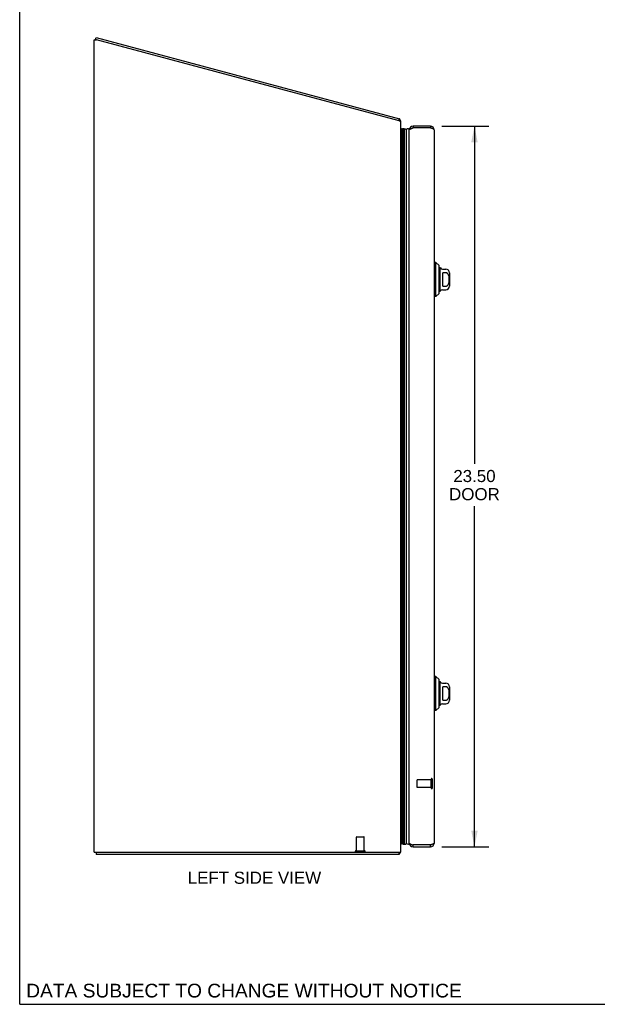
# Model space of a CAD drawing. Header units: inches. Extents: x 0 to 89.5, y 0 to 57.9.
# Tile 1 of 5: x 0 to 18.8, y 0 to 32.1. Entities that reach past the tile are written whole.
import ezdxf

# ---------------------------------------------------------------- set-up
doc = ezdxf.new("R2010")
doc.units = ezdxf.units.IN
doc.header["$LTSCALE"] = 4.921053
doc.header["$MEASUREMENT"] = 0
doc.linetypes.add('HIDDEN', pattern=[0.2, 0.1, -0.1])
doc.layers.get('0').update_dxf_attribs({"linetype": 'CONTINUOUS'})
for name, color, linetype in [('02___PRT_ALL_AXES', 7, 'CONTINUOUS'), ('DEFAULT_2', 8, 'HIDDEN'), ('DIMENSIONS', 7, 'CONTINUOUS')]:
    doc.layers.add(name, color=color, linetype=linetype)
doc.styles.get("Standard").update_dxf_attribs({"font": 'arial.ttf'})
doc.dimstyles.new('DIMSTYLE_1', dxfattribs={"dimtxt": 0.394737, "dimasz": 0.526316, "dimexe": 0.09, "dimexo": 0.07, "dimgap": 0.0375, "dimtad": 0, "dimtih": 1, "dimtoh": 1, "dimzin": 4, "dimdsep": 46, "dimtxsty": 'Standard', "dimblk": '_FILLED', "dimblk1": '_FILLED', "dimblk2": '_FILLED', "dimcen": 0.09, "dimazin": 1, "dimtfac": 1, "dimtofl": 0, "dimtmove": 0, "dimatfit": 3, "dimldrblk": '_FILLED', "dimfxl": 0, "dimtolj": 1, "dimtzin": 4, "dimarcsym": 0})

# ---------------------------------------------------------------- blocks, each defined once
blk = doc.blocks.new('_FILLED')
at = {"color": 0, "linetype": 'ByBlock'}
blk.add_solid([(0, 0), (-1, 0.2), (-1, -0.2)], dxfattribs=at)
blk = doc.blocks.new('*D10')
at = {"layer": 'DIMENSIONS', "color": 2, "linetype": 'Continuous'}
for p, q in [((13.76, 28.635), (15.298, 28.635)), ((14.824, 28.635), (14.824, 17.621)), ((14.824, 5.135), (14.824, 16.24)), ((13.76, 5.135), (15.298, 5.135))]:
    blk.add_line(p, q, dxfattribs=at)
at = {"layer": 'DIMENSIONS', "color": 2, "linetype": 'Continuous', "xscale": 0.5263157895, "yscale": 0.5263157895, "zscale": 0.5263157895}
for p, rotation in [((14.824, 28.635), 90), ((14.824, 5.135), 270)]:
    blk.add_blockref('_FILLED', p, dxfattribs=dict(at, rotation=rotation))
at = {"layer": 'DIMENSIONS', "color": 2, "linetype": 'Continuous', "insert": (14.824, 17.424), "char_height": 0.3947, "width": 1.65232, "attachment_point": 2, "line_spacing_factor": 0.9}
blk.add_mtext('23.50\\PDOOR', dxfattribs=at)

msp = doc.modelspace()

# ---------------------------------------------------------------- linework, layer by layer
at = {"color": 7, "linetype": 'Continuous'}
for p, q in [((0, 0), (0, 57.895)), ((2.474, 31.455), (2.494, 31.527)), ((2.497, 31.449), (2.474, 31.455)), ((12.364, 28.805), (12.383, 28.877)), ((12.396, 28.845), (12.369, 28.823)), ((12.821, 28.635), (12.821, 28.575)), ((13.391, 28.635), (13.391, 28.575)), ((12.427, 28.537), (12.456, 28.554)), ((12.456, 5.217), (12.456, 28.554)), ((12.456, 28.554), (12.469, 28.531)), ((12.469, 5.24), (12.469, 28.531)), ((12.498, 28.546), (12.498, 5.225)), ((12.534, 28.551), (12.534, 5.22)), ((12.609, 5.248), (12.609, 28.522)), ((13.57, 24.187), (13.511, 24.187)), ((13.57, 23.084), (13.57, 24.187)), ((13.669, 24.088), (13.57, 24.187)), ((13.669, 23.183), (13.669, 24.088)), ((13.696, 24.019), (13.696, 23.252)), ((13.782, 23.97), (13.893, 23.97)), ((13.795, 23.42), (13.795, 23.851)), ((13.893, 23.851), (13.795, 23.851)), ((14.011, 23.852), (14.011, 23.419)), ((13.669, 23.183), (13.57, 23.084)), ((13.782, 23.301), (13.893, 23.301)), ((13.795, 23.42), (13.893, 23.42)), ((13.57, 23.084), (13.511, 23.084)), ((13.57, 10.687), (13.511, 10.687)), ((13.669, 10.588), (13.57, 10.687)), ((13.57, 9.584), (13.57, 10.687)), ((13.669, 9.683), (13.669, 10.588)), ((13.696, 10.519), (13.696, 9.752)), ((13.782, 10.47), (13.893, 10.47)), ((13.893, 10.351), (13.795, 10.351)), ((13.795, 9.92), (13.795, 10.351)), ((14.011, 10.352), (14.011, 9.919)), ((13.669, 9.683), (13.57, 9.584)), ((13.782, 9.801), (13.893, 9.801)), ((13.795, 9.92), (13.893, 9.92)), ((13.57, 9.584), (13.511, 9.584)), ((12.456, 5.217), (12.427, 5.234)), ((12.469, 5.24), (12.456, 5.217)), ((12.821, 5.135), (12.821, 5.195)), ((13.391, 5.135), (13.391, 5.195)), ((2.49, 4.96), (2.49, 4.885)), ((12.364, 4.96), (12.364, 4.885)), ((12.386, 4.929), (12.364, 4.95)), ((0, 0), (89.474, 0))]:
    msp.add_line(p, q, dxfattribs=at)
at = {"color": 3, "linetype": 'Continuous'}
for p, q in [((2.494, 31.527), (12.383, 28.877)), ((2.427, 4.96), (2.427, 31.447)), ((2.427, 31.447), (2.502, 31.447)), ((12.367, 28.804), (2.502, 31.447)), ((12.367, 28.804), (12.427, 28.804)), ((12.427, 4.96), (12.427, 28.804)), ((12.807, 28.571), (12.821, 28.575)), ((13.391, 28.635), (12.821, 28.635)), ((13.391, 28.575), (12.821, 28.575)), ((12.701, 5.255), (12.701, 28.515)), ((13.511, 28.515), (13.511, 5.255)), ((13.391, 5.195), (12.821, 5.195)), ((13.406, 5.2), (13.391, 5.195)), ((2.427, 4.96), (12.427, 4.96)), ((12.364, 4.885), (2.49, 4.885)), ((12.821, 5.135), (13.391, 5.135))]:
    msp.add_line(p, q, dxfattribs=at)
for points in [[(12.391, 28.859), (12.39, 28.863), (12.39, 28.865), (12.389, 28.867), (12.389, 28.868), (12.389, 28.87), (12.388, 28.872), (12.387, 28.873), (12.387, 28.874), (12.386, 28.875), (12.385, 28.876), (12.385, 28.877), (12.384, 28.877), (12.383, 28.877)], [(12.396, 28.845), (12.395, 28.846), (12.394, 28.847), (12.393, 28.849), (12.393, 28.851), (12.392, 28.852), (12.392, 28.854), (12.391, 28.856), (12.391, 28.859)], [(13.427, 28.564), (13.42, 28.566), (13.413, 28.569), (13.406, 28.571), (13.391, 28.575)], [(12.701, 28.515), (12.702, 28.518), (12.702, 28.52), (12.703, 28.522), (12.705, 28.525), (12.707, 28.527), (12.709, 28.529), (12.712, 28.532), (12.715, 28.534), (12.719, 28.536), (12.723, 28.539), (12.727, 28.541), (12.732, 28.543), (12.736, 28.545), (12.742, 28.548), (12.747, 28.55), (12.753, 28.552), (12.759, 28.555), (12.766, 28.557), (12.772, 28.559), (12.779, 28.562), (12.786, 28.564)], [(12.786, 28.564), (12.793, 28.566), (12.8, 28.569), (12.807, 28.571)], [(13.511, 28.515), (13.511, 28.518), (13.51, 28.52), (13.509, 28.522), (13.508, 28.525), (13.506, 28.527), (13.504, 28.529), (13.501, 28.532), (13.498, 28.534), (13.494, 28.536), (13.49, 28.539), (13.486, 28.541), (13.481, 28.543), (13.476, 28.545), (13.471, 28.548), (13.465, 28.55), (13.459, 28.552), (13.453, 28.555), (13.447, 28.557), (13.441, 28.559), (13.434, 28.562), (13.427, 28.564)], [(12.701, 5.255), (12.702, 5.253), (12.702, 5.251), (12.703, 5.249), (12.705, 5.246), (12.707, 5.244), (12.709, 5.242), (12.712, 5.239), (12.715, 5.237), (12.719, 5.235), (12.723, 5.232), (12.727, 5.23), (12.732, 5.228), (12.736, 5.225), (12.742, 5.223), (12.747, 5.221), (12.753, 5.219), (12.759, 5.216), (12.766, 5.214), (12.772, 5.212), (12.779, 5.209), (12.786, 5.207)], [(12.786, 5.207), (12.793, 5.205), (12.8, 5.202), (12.807, 5.2), (12.821, 5.195)], [(13.427, 5.207), (13.42, 5.205), (13.413, 5.202), (13.406, 5.2)], [(13.511, 5.255), (13.511, 5.253), (13.51, 5.251), (13.509, 5.249), (13.508, 5.246), (13.506, 5.244), (13.504, 5.242), (13.501, 5.239), (13.498, 5.237), (13.494, 5.235), (13.49, 5.232), (13.486, 5.23), (13.481, 5.228), (13.476, 5.225), (13.471, 5.223), (13.465, 5.221), (13.459, 5.219), (13.453, 5.216), (13.447, 5.214), (13.441, 5.212), (13.434, 5.209), (13.427, 5.207)], [(12.376, 4.906), (12.375, 4.902), (12.374, 4.9), (12.373, 4.898), (12.373, 4.896), (12.372, 4.894), (12.372, 4.893), (12.371, 4.891), (12.37, 4.89), (12.37, 4.889), (12.369, 4.888), (12.368, 4.887), (12.368, 4.887), (12.367, 4.886), (12.366, 4.886), (12.365, 4.886), (12.364, 4.885)], [(12.386, 4.929), (12.385, 4.927), (12.383, 4.926), (12.382, 4.924), (12.381, 4.923), (12.38, 4.921), (12.38, 4.918), (12.379, 4.916), (12.378, 4.914), (12.377, 4.911), (12.377, 4.909), (12.376, 4.906)]]:
    msp.add_lwpolyline(points, dxfattribs=at)
at = {"color": 7, "linetype": 'Continuous'}
for points in [[(12.534, 28.551), (12.541, 28.551), (12.547, 28.55), (12.554, 28.549), (12.56, 28.548), (12.566, 28.546), (12.573, 28.544), (12.579, 28.541), (12.585, 28.538), (12.591, 28.535), (12.597, 28.531), (12.603, 28.527), (12.609, 28.522)], [(13.893, 23.42), (13.898, 23.42), (13.902, 23.42), (13.906, 23.421), (13.911, 23.422), (13.915, 23.423), (13.919, 23.424), (13.923, 23.426), (13.928, 23.428), (13.932, 23.43), (13.936, 23.433), (13.94, 23.435), (13.945, 23.439), (13.949, 23.442), (13.953, 23.446), (13.957, 23.45), (13.961, 23.454), (13.965, 23.459), (13.968, 23.465), (13.972, 23.47), (13.976, 23.477), (13.979, 23.483), (13.982, 23.49), (13.985, 23.497), (13.988, 23.505), (13.99, 23.513), (13.993, 23.521), (13.995, 23.529), (13.997, 23.538), (13.998, 23.547), (14, 23.556), (14.001, 23.566), (14.002, 23.575), (14.003, 23.585), (14.003, 23.595), (14.004, 23.605), (14.004, 23.615), (14.005, 23.625), (14.005, 23.635), (14.005, 23.646), (14.004, 23.656), (14.004, 23.666), (14.003, 23.676), (14.003, 23.686), (14.002, 23.695), (14.001, 23.705), (14, 23.714), (13.998, 23.724), (13.997, 23.732), (13.995, 23.741), (13.993, 23.749), (13.99, 23.758), (13.988, 23.766), (13.985, 23.773), (13.982, 23.781), (13.979, 23.788), (13.976, 23.794), (13.972, 23.801), (13.968, 23.806), (13.965, 23.812), (13.961, 23.817), (13.957, 23.821), (13.953, 23.825), (13.949, 23.829), (13.945, 23.832), (13.94, 23.835), (13.936, 23.838), (13.932, 23.841), (13.928, 23.843), (13.923, 23.845), (13.919, 23.847), (13.915, 23.848), (13.911, 23.849), (13.906, 23.85), (13.902, 23.851), (13.898, 23.851), (13.893, 23.851)], [(13.893, 9.92), (13.898, 9.92), (13.902, 9.92), (13.906, 9.921), (13.911, 9.922), (13.915, 9.923), (13.919, 9.924), (13.923, 9.926), (13.928, 9.928), (13.932, 9.93), (13.936, 9.933), (13.94, 9.935), (13.945, 9.939), (13.949, 9.942), (13.953, 9.946), (13.957, 9.95), (13.961, 9.954), (13.965, 9.959), (13.968, 9.965), (13.972, 9.97), (13.976, 9.977), (13.979, 9.983), (13.982, 9.99), (13.985, 9.997), (13.988, 10.005), (13.99, 10.013), (13.993, 10.021), (13.995, 10.029), (13.997, 10.038), (13.998, 10.047), (14, 10.056), (14.001, 10.066), (14.002, 10.075), (14.003, 10.085), (14.003, 10.095), (14.004, 10.105), (14.004, 10.115), (14.005, 10.125), (14.005, 10.135), (14.005, 10.146), (14.004, 10.156), (14.004, 10.166), (14.003, 10.176), (14.003, 10.186), (14.002, 10.195), (14.001, 10.205), (14, 10.214), (13.998, 10.224), (13.997, 10.232), (13.995, 10.241), (13.993, 10.249), (13.99, 10.258), (13.988, 10.266), (13.985, 10.273), (13.982, 10.281), (13.979, 10.288), (13.976, 10.294), (13.972, 10.301), (13.968, 10.306), (13.965, 10.312), (13.961, 10.317), (13.957, 10.321), (13.953, 10.325), (13.949, 10.329), (13.945, 10.332), (13.94, 10.335), (13.936, 10.338), (13.932, 10.341), (13.928, 10.343), (13.923, 10.345), (13.919, 10.347), (13.915, 10.348), (13.911, 10.349), (13.906, 10.35), (13.902, 10.351), (13.898, 10.351), (13.893, 10.351)], [(12.534, 5.22), (12.541, 5.22), (12.547, 5.221), (12.554, 5.222), (12.56, 5.223), (12.566, 5.225), (12.573, 5.227), (12.579, 5.23), (12.585, 5.233), (12.591, 5.236), (12.597, 5.24), (12.603, 5.244), (12.609, 5.248)]]:
    msp.add_lwpolyline(points, dxfattribs=at)
at = {"color": 3, "linetype": 'Continuous'}
for centre, radius, start, end in [((12.282, 28.754), 0.145, 20.0476, 38.6719), ((12.821, 28.515), 0.12, 90, 180), ((13.391, 28.515), 0.12, 0, 90), ((12.821, 5.255), 0.12, 180, 270), ((13.391, 5.255), 0.12, 270, 360), ((12.282, 5.03), 0.145, 315.3986, 331.1263)]:
    msp.add_arc(centre, radius, start, end, dxfattribs=at)
at = {"color": 7, "linetype": 'Continuous'}
for centre, radius, start, end in [((12.821, 28.515), 0.06, 90, 125.7118), ((13.391, 28.515), 0.06, 54.2882, 90), ((12.495, 28.517), 0.03, 84.0058, 150.8484), ((12.523, 28.495), 0.0569, 78.7115, 115.4863), ((12.651, 28.495), 0.05, 0, 147.3282), ((13.647, 24), 0.0492, 0, 63.8851), ((13.696, 24), 0.0197, 30, 90.1146), ((13.782, 24.049), 0.0787, 210, 270), ((13.893, 23.852), 0.118, 0, 90), ((13.647, 23.271), 0.0492, 296.1149, 360), ((13.696, 23.271), 0.0197, 269.8854, 330), ((13.782, 23.222), 0.0787, 90, 150), ((13.893, 23.419), 0.118, 270, 360), ((13.647, 10.5), 0.0492, 0, 63.8851), ((13.696, 10.5), 0.0197, 30, 90.1146), ((13.782, 10.549), 0.0787, 210, 270), ((13.893, 10.352), 0.118, 0, 90), ((13.647, 9.771), 0.0492, 296.1149, 360), ((13.696, 9.771), 0.0197, 269.8854, 330), ((13.782, 9.722), 0.0787, 90, 150), ((13.893, 9.919), 0.118, 270, 360), ((12.495, 5.254), 0.03, 209.1516, 275.9942), ((12.523, 5.276), 0.0569, 244.5137, 281.2885), ((12.651, 5.275), 0.05, 212.6718, 360), ((12.821, 5.255), 0.06, 234.2882, 270), ((13.391, 5.255), 0.06, 270, 305.7118)]:
    msp.add_arc(centre, radius, start, end, dxfattribs=at)
msp.add_ellipse((12.534, 5.485), major_axis=(0, 0.265), ratio=0.632157, start_param=-3.140119, end_param=-2.674506, dxfattribs=at)
at = {"layer": '02___PRT_ALL_AXES', "color": 8, "linetype": 'HIDDEN'}
for p, q in [((13.408, 7.319), (12.961, 7.319)), ((13.408, 7.071), (12.961, 7.071)), ((13.408, 7.071), (13.408, 7.319)), ((10.978, 5.003), (10.978, 5.45)), ((11.226, 5.003), (11.226, 5.45)), ((10.978, 5.003), (11.226, 5.003))]:
    msp.add_line(p, q, dxfattribs=at)
at = {"layer": 'DEFAULT_2', "color": 8, "linetype": 'HIDDEN'}
for p, q in [((12.951, 7.309), (12.951, 7.081)), ((13.408, 7.337), (13.408, 7.053)), ((13.451, 7.337), (13.451, 7.053)), ((10.988, 5.46), (11.216, 5.46)), ((10.96, 5.003), (11.244, 5.003))]:
    msp.add_line(p, q, dxfattribs=at)
for centre, radius, start, end in [((12.961, 7.309), 0.01, 90, 180), ((12.961, 7.081), 0.01, 180, 270), ((13.43, 7.337), 0.0215, 0, 180), ((13.43, 7.053), 0.0215, 180, 360), ((10.988, 5.45), 0.01, 90, 180), ((11.216, 5.45), 0.01, 0, 90), ((10.96, 4.982), 0.0215, 90, 270), ((11.244, 4.982), 0.0215, 270, 90)]:
    msp.add_arc(centre, radius, start, end, dxfattribs=at)

# ---------------------------------------------------------------- texts
at = {"layer": 'DIMENSIONS', "color": 2, "linetype": 'Continuous', "attachment_point": 2, "line_spacing_factor": 0.9}
for s, insert, char_height, width in [('LEFT SIDE VIEW', (7.652, 4.324), 0.39474, 4.34064), ('DATA SUBJECT TO CHANGE WITHOUT NOTICE', (7.312, 0.67), 0.44737, 14.17276)]:
    msp.add_mtext(s, dxfattribs=dict(at, insert=insert, char_height=char_height, width=width))

# ---------------------------------------------------------------- dimensions: what is measured, and where the dimension line sits
at = {"layer": 'DIMENSIONS', "color": 2, "linetype": 'Continuous'}
dim = msp.add_linear_dim(base=(14.824, 5.135), p1=(13.69, 28.635), p2=(13.69, 5.135), angle=270, text='<>\\PDOOR', dimstyle='DIMSTYLE_1', dxfattribs=at)
dim.commit()
dim.dimension.update_dxf_attribs({"geometry": '*D10', "text_midpoint": (14.824, 16.931), "dimtype": 160})

doc.saveas('drawing.dxf')
